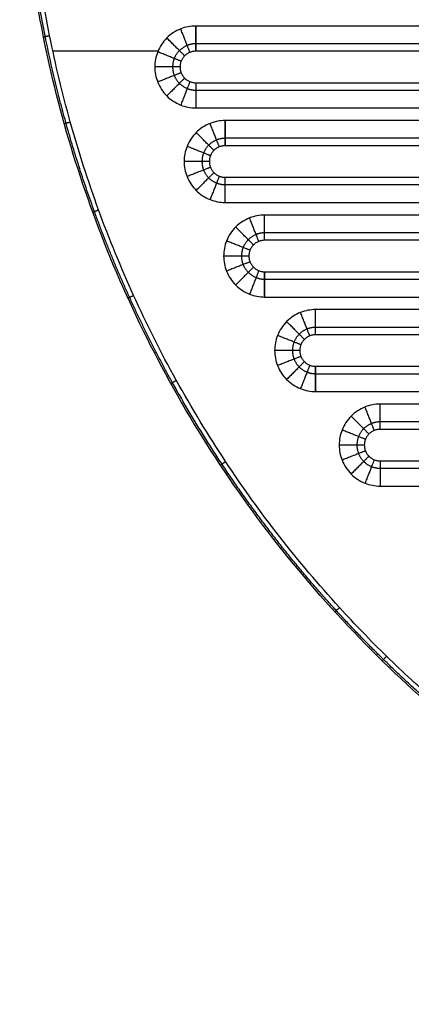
# Model space of a CAD drawing. Header units: millimetres. Extents: x 8795 to 9177, y -191 to 111.
# Tile 1 of 12: x 8795 to 8857, y -191 to -35. Entities that reach past the tile are written whole.
import ezdxf

# ---------------------------------------------------------------- set-up
doc = ezdxf.new("R2010")
doc.units = ezdxf.units.MM
doc.header["$MEASUREMENT"] = 0
doc.layers.add('CONTINUA', color=7, linetype='Continuous', true_color=0x000000)

msp = doc.modelspace()

# ---------------------------------------------------------------- linework, layer by layer
at = {"layer": 'CONTINUA'}
for p, q in [((9149.54, -36.02, -3990.88), (8822.92, -36.02, -3990.88)), ((9149.54, -36.02, -4005.88), (8822.92, -36.02, -4005.88)), ((8816.92, -40.01, -3990.88), (8800.23, -40.01, -3990.88)), ((8816.92, -40.01, -4005.88), (8800.23, -40.01, -4005.88)), ((8822.92, -49.02, -3990.88), (9149.54, -49.02, -3990.88)), ((8822.92, -49.02, -4005.88), (9149.54, -49.02, -4005.88)), ((9144.88, -51.02, -3990.88), (8827.58, -51.02, -3990.88)), ((9144.88, -51.02, -4005.88), (8827.58, -51.02, -4005.88)), ((8827.58, -64.02, -3990.88), (9144.88, -64.02, -3990.88)), ((8827.58, -64.02, -4005.88), (9144.88, -64.02, -4005.88)), ((9138.61, -66.02, -3990.88), (8833.85, -66.02, -3990.88)), ((9138.61, -66.02, -4005.88), (8833.85, -66.02, -4005.88)), ((8833.85, -79.02, -3990.88), (9138.61, -79.02, -3990.88)), ((8833.85, -79.02, -4005.88), (9138.61, -79.02, -4005.88)), ((9130.52, -81.02, -3990.88), (8841.94, -81.02, -3990.88)), ((9130.52, -81.02, -4005.88), (8841.94, -81.02, -4005.88)), ((8841.94, -94.02, -3990.88), (9130.52, -94.02, -3990.88)), ((8841.94, -94.02, -4005.88), (9130.52, -94.02, -4005.88)), ((9120.28, -96.02, -3990.88), (8852.18, -96.02, -3990.88)), ((9120.28, -96.02, -4005.88), (8852.18, -96.02, -4005.88)), ((8852.18, -109.02, -3990.88), (9120.28, -109.02, -3990.88)), ((8852.18, -109.02, -4005.88), (9120.28, -109.02, -4005.88))]:
    msp.add_line(p, q, dxfattribs=at)
for points, weights, degree, knots in [([(9142.12, 110.81, -3991.88), (9177.49, 61.05, -3991.88), (9177.49, 0, -3991.88), (9177.49, -191.26, -3991.88), (8986.23, -191.26, -3991.88), (8794.98, -191.26, -3991.88), (8794.98, 0, -3991.88), (8794.98, 61.05, -3991.88), (8830.35, 110.81, -3991.88)], [1.00022482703, 1.02775268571, 1.16364338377, 0.822820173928, 1.16364344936, 0.822820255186, 1.16364328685, 1.02775268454, 1.00022482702], 2, [0.488709, 0.488709, 0.488709, 119.201011, 119.201011, 416.939551, 416.939551, 714.678021, 714.678021, 833.390358, 833.390358, 833.390358]), ([(9142.12, 110.81, -4004.88), (9177.49, 61.05, -4004.88), (9177.49, 0, -4004.88), (9177.49, -191.26, -4004.88), (8986.23, -191.26, -4004.88), (8794.98, -191.26, -4004.88), (8794.98, 0, -4004.88), (8794.98, 61.05, -4004.88), (8830.35, 110.81, -4004.88)], [1.00022482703, 1.02775268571, 1.16364338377, 0.822820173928, 1.16364344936, 0.822820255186, 1.16364328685, 1.02775268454, 1.00022482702], 2, [0.488709, 0.488709, 0.488709, 119.201011, 119.201011, 416.939551, 416.939551, 714.678021, 714.678021, 833.390358, 833.390358, 833.390358]), ([(9142.12, 110.81, -3998.38), (9177.49, 61.05, -3998.38), (9177.49, 0, -3998.38), (9177.49, -191.26, -3998.38), (8986.23, -191.26, -3998.38), (8794.98, -191.26, -3998.38), (8794.98, 0, -3998.38), (8794.98, 61.05, -3998.38), (8830.35, 110.81, -3998.38)], [1.00022481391, 1.02775265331, 1.16364338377, 0.822820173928, 1.16364344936, 0.822820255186, 1.16364328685, 1.02775265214, 1.00022481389], 2, [-980.831169, -980.831169, -980.831169, -859.984706, -859.984706, -556.893618, -556.893618, -253.802602, -253.802602, -132.956103, -132.956103, -132.956103]), ([(9141.88, 110.64, -3991.17), (9151.12, 97.64, -3991.17), (9162.37, 76.68, -3991.17), (9171.84, 46.83, -3991.17), (9176.18, 23.89, -3991.17), (9177.7, 0.23, -3991.17), (9176.42, -20.49, -3991.17), (9173.61, -37.71, -3991.17), (9169.12, -56.44, -3991.17), (9162.39, -74.88, -3991.17), (9153.43, -92.68, -3991.17), (9145.63, -105.52, -3991.17), (9136.92, -117.62, -3991.17), (9125.91, -130.64, -3991.17), (9112.08, -144.16, -3991.17), (9092.71, -159.24, -3991.17), (9073.41, -170.42, -3991.17), (9055.05, -178.34, -3991.17), (9041.23, -183.06, -3991.17), (9027.28, -186.68, -3991.17), (9013.49, -189.18, -3991.17), (8999.78, -190.64, -3991.17), (8981.71, -191.28, -3991.17), (8963.42, -189.98, -3991.17), (8945.19, -186.68, -3991.17), (8931.23, -183.06, -3991.17), (8917.41, -178.34, -3991.17), (8899.06, -170.42, -3991.17), (8882.87, -161.05, -3991.17), (8868.91, -150.8, -3991.17), (8860.58, -143.94, -3991.17), (8852.65, -136.61, -3991.17), (8840.8, -124.35, -3991.17), (8829.39, -109.73, -3991.17), (8819.04, -92.68, -3991.17), (8812.28, -79.27, -3991.17), (8806.65, -65.5, -3991.17), (8802.2, -51.66, -3991.17), (8798.85, -37.71, -3991.17), (8796.04, -20.49, -3991.17), (8794.76, 0.23, -3991.17), (8796.28, 23.89, -3991.17), (8800.63, 46.83, -3991.17), (8810.09, 76.68, -3991.17), (8821.34, 97.64, -3991.17), (8830.59, 110.64, -3991.17)], [0.853553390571, 0.853553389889, 0.853553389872, 0.853553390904, 0.853553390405, 0.853553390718, 0.853553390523, 0.853553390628, 0.853553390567, 0.853553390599, 0.853553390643, 0.853553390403, 0.853553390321, 0.853553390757, 0.853553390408, 0.853553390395, 0.85355339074, 0.853553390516, 0.85355339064, 0.853553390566, 0.853553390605, 0.853553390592, 0.853553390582, 0.8535533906, 0.85355339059, 0.853553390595, 0.853553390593, 0.853553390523, 0.853553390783, 0.853553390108, 0.853553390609, 0.853553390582, 0.85355339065, 0.853553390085, 0.853553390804, 0.853553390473, 0.853553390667, 0.853553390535, 0.853553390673, 0.853553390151, 0.85355339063, 0.853553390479, 0.853553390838, 0.853553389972, 0.853553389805, 0.853553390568], 3, [0.513881, 0.513881, 0.513881, 0.513881, 48.190147, 71.062629, 93.935112, 117.855406, 141.7757, 155.871978, 169.968256, 199.297847, 214.383214, 229.468582, 244.181882, 258.895183, 280.396141, 301.897099, 332.145904, 346.869636, 361.593369, 375.764529, 389.93569, 403.437615, 416.939541, 443.943385, 458.114543, 472.2857, 487.00943, 501.733159, 531.98196, 542.732438, 553.482916, 564.233394, 574.983872, 604.410472, 619.495841, 634.581209, 649.246006, 663.910804, 678.007083, 692.103363, 716.02366, 739.943957, 762.816439, 785.688921, 833.365184, 833.365184, 833.365184, 833.365184]), ([(9141.88, 110.64, -4005.59), (9151.12, 97.64, -4005.59), (9162.37, 76.68, -4005.59), (9171.84, 46.83, -4005.59), (9176.18, 23.89, -4005.59), (9177.7, 0.23, -4005.59), (9176.42, -20.49, -4005.59), (9173.61, -37.71, -4005.59), (9169.12, -56.44, -4005.59), (9162.39, -74.88, -4005.59), (9153.43, -92.68, -4005.59), (9145.63, -105.52, -4005.59), (9136.92, -117.62, -4005.59), (9125.91, -130.64, -4005.59), (9112.08, -144.16, -4005.59), (9092.71, -159.24, -4005.59), (9073.41, -170.42, -4005.59), (9055.05, -178.34, -4005.59), (9041.23, -183.06, -4005.59), (9027.28, -186.68, -4005.59), (9013.49, -189.18, -4005.59), (8999.78, -190.64, -4005.59), (8981.71, -191.28, -4005.59), (8963.42, -189.98, -4005.59), (8945.19, -186.68, -4005.59), (8931.23, -183.06, -4005.59), (8917.41, -178.34, -4005.59), (8899.06, -170.42, -4005.59), (8882.87, -161.05, -4005.59), (8868.91, -150.8, -4005.59), (8860.58, -143.94, -4005.59), (8852.65, -136.61, -4005.59), (8840.8, -124.35, -4005.59), (8829.39, -109.73, -4005.59), (8819.04, -92.68, -4005.59), (8812.28, -79.27, -4005.59), (8806.65, -65.5, -4005.59), (8802.2, -51.66, -4005.59), (8798.85, -37.71, -4005.59), (8796.04, -20.49, -4005.59), (8794.76, 0.23, -4005.59), (8796.28, 23.89, -4005.59), (8800.63, 46.83, -4005.59), (8810.09, 76.68, -4005.59), (8821.34, 97.64, -4005.59), (8830.59, 110.64, -4005.59)], [0.853553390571, 0.853553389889, 0.853553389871, 0.853553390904, 0.853553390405, 0.853553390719, 0.853553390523, 0.853553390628, 0.853553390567, 0.853553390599, 0.853553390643, 0.853553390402, 0.853553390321, 0.853553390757, 0.853553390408, 0.853553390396, 0.85355339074, 0.853553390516, 0.85355339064, 0.853553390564, 0.853553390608, 0.853553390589, 0.853553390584, 0.853553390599, 0.85355339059, 0.853553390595, 0.853553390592, 0.853553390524, 0.853553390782, 0.853553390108, 0.853553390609, 0.853553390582, 0.853553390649, 0.853553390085, 0.853553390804, 0.853553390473, 0.853553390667, 0.853553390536, 0.853553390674, 0.853553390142, 0.85355339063, 0.853553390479, 0.853553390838, 0.853553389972, 0.853553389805, 0.853553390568], 3, [0.513881, 0.513881, 0.513881, 0.513881, 48.190147, 71.062629, 93.935112, 117.855406, 141.7757, 155.871978, 169.968256, 199.297847, 214.383214, 229.468582, 244.181882, 258.895183, 280.396141, 301.897099, 332.145904, 346.869636, 361.593369, 375.764529, 389.93569, 403.437615, 416.939541, 443.943385, 458.114543, 472.2857, 487.00943, 501.733159, 531.98196, 542.732438, 553.482916, 564.233394, 574.983872, 604.410472, 619.495841, 634.581209, 649.246006, 663.910804, 678.007083, 692.103363, 716.02366, 739.943957, 762.816439, 785.688921, 833.365184, 833.365184, 833.365184, 833.365184]), ([(8822.92, -38.84, -3992.05), (8822.46, -38.84, -3992.05), (8821.5, -39.03, -3992.05), (8820.25, -39.85, -3992.05), (8819.43, -41.09, -3992.05), (8819.16, -42.52, -3992.05), (8819.43, -43.94, -3992.05), (8820.25, -45.19, -3992.05), (8821.5, -46, -3992.05), (8822.46, -46.19, -3992.05), (8822.92, -46.19, -3992.05)], [0.853553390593, 0.853553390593, 0.853553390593, 0.853553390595, 0.853553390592, 0.853553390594, 0.853553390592, 0.853553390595, 0.853553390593, 0.853553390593, 0.853553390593], 3, [0, 0, 0, 0, 2.450177, 5.104959, 7.759741, 10.209918, 12.660095, 15.314877, 17.96966, 20.419836, 20.419836, 20.419836, 20.419836]), ([(8822.92, -38.84, -4004.71), (8822.46, -38.84, -4004.71), (8821.5, -39.03, -4004.71), (8820.25, -39.85, -4004.71), (8819.43, -41.09, -4004.71), (8819.16, -42.52, -4004.71), (8819.43, -43.94, -4004.71), (8820.25, -45.19, -4004.71), (8821.5, -46, -4004.71), (8822.46, -46.19, -4004.71), (8822.92, -46.19, -4004.71)], [0.853553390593, 0.853553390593, 0.853553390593, 0.853553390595, 0.853553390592, 0.853553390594, 0.853553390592, 0.853553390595, 0.853553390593, 0.853553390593, 0.853553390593], 3, [0, 0, 0, 0, 2.450177, 5.104959, 7.759741, 10.209918, 12.660095, 15.314877, 17.96966, 20.419836, 20.419836, 20.419836, 20.419836]), ([(8822.92, -40.02, -4001.88), (8820.42, -40.02, -4001.88), (8820.42, -42.52, -4001.88), (8820.42, -45.02, -4001.88), (8822.92, -45.02, -4001.88)], [1, 0.707106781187, 1, 0.707106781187, 1], 2, [0.000002, 0.000002, 0.000002, 10.209919, 10.209919, 20.419836, 20.419836, 20.419836]), ([(8822.92, -40.02, -3994.88), (8820.42, -40.02, -3994.88), (8820.42, -42.52, -3994.88), (8820.42, -45.02, -3994.88), (8822.92, -45.02, -3994.88)], [1, 0.707106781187, 1, 0.707106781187, 1], 2, [0.000005, 0.000005, 0.000005, 10.209921, 10.209921, 20.419836, 20.419836, 20.419836]), ([(8822.92, -40.02, -3998.38), (8820.42, -40.02, -3998.38), (8820.42, -42.52, -3998.38), (8820.42, -45.02, -3998.38), (8822.92, -45.02, -3998.38)], [1, 0.707106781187, 1, 0.707106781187, 1], 2, [7099.609803, 7099.609803, 7099.609803, 7103.536794, 7103.536794, 7107.463785, 7107.463785, 7107.463785]), ([(8827.58, -53.84, -3992.05), (8827.12, -53.84, -3992.05), (8826.16, -54.03, -3992.05), (8824.91, -54.85, -3992.05), (8824.09, -56.09, -3992.05), (8823.82, -57.52, -3992.05), (8824.09, -58.94, -3992.05), (8824.91, -60.19, -3992.05), (8826.16, -61, -3992.05), (8827.12, -61.19, -3992.05), (8827.58, -61.19, -3992.05)], [0.853553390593, 0.853553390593, 0.853553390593, 0.853553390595, 0.853553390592, 0.853553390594, 0.853553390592, 0.853553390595, 0.853553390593, 0.853553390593, 0.853553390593], 3, [0, 0, 0, 0, 2.450177, 5.104959, 7.759741, 10.209918, 12.660095, 15.314877, 17.96966, 20.419836, 20.419836, 20.419836, 20.419836]), ([(8827.58, -53.84, -4004.71), (8827.12, -53.84, -4004.71), (8826.16, -54.03, -4004.71), (8824.91, -54.85, -4004.71), (8824.09, -56.09, -4004.71), (8823.82, -57.52, -4004.71), (8824.09, -58.94, -4004.71), (8824.91, -60.19, -4004.71), (8826.16, -61, -4004.71), (8827.12, -61.19, -4004.71), (8827.58, -61.19, -4004.71)], [0.853553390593, 0.853553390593, 0.853553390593, 0.853553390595, 0.853553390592, 0.853553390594, 0.853553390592, 0.853553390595, 0.853553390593, 0.853553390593, 0.853553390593], 3, [0, 0, 0, 0, 2.450177, 5.104959, 7.759741, 10.209918, 12.660095, 15.314877, 17.96966, 20.419836, 20.419836, 20.419836, 20.419836]), ([(8827.58, -55.02, -4001.88), (8825.08, -55.02, -4001.88), (8825.08, -57.52, -4001.88), (8825.08, -60.02, -4001.88), (8827.58, -60.02, -4001.88)], [1, 0.707106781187, 1, 0.707106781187, 1], 2, [0, 0, 0, 10.209918, 10.209918, 20.419836, 20.419836, 20.419836]), ([(8827.58, -55.02, -3994.88), (8825.08, -55.02, -3994.88), (8825.08, -57.52, -3994.88), (8825.08, -60.02, -3994.88), (8827.58, -60.02, -3994.88)], [1, 0.707106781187, 1, 0.707106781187, 1], 2, [0.000005, 0.000005, 0.000005, 10.209921, 10.209921, 20.419836, 20.419836, 20.419836]), ([(8827.58, -55.02, -3998.38), (8825.08, -55.02, -3998.38), (8825.08, -57.52, -3998.38), (8825.08, -60.02, -3998.38), (8827.58, -60.02, -3998.38)], [1, 0.707106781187, 1, 0.707106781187, 1], 2, [1753.000603, 1753.000603, 1753.000603, 1756.927594, 1756.927594, 1760.854585, 1760.854585, 1760.854585]), ([(8833.85, -68.84, -3992.05), (8833.39, -68.84, -3992.05), (8832.43, -69.03, -3992.05), (8831.18, -69.85, -3992.05), (8830.36, -71.09, -3992.05), (8830.09, -72.52, -3992.05), (8830.36, -73.94, -3992.05), (8831.18, -75.19, -3992.05), (8832.43, -76, -3992.05), (8833.39, -76.19, -3992.05), (8833.85, -76.19, -3992.05)], [0.853553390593, 0.853553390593, 0.853553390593, 0.853553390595, 0.853553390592, 0.853553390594, 0.853553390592, 0.853553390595, 0.853553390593, 0.853553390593, 0.853553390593], 3, [0, 0, 0, 0, 2.450177, 5.104959, 7.759741, 10.209918, 12.660095, 15.314877, 17.96966, 20.419836, 20.419836, 20.419836, 20.419836]), ([(8833.85, -68.84, -4004.71), (8833.39, -68.84, -4004.71), (8832.43, -69.03, -4004.71), (8831.18, -69.85, -4004.71), (8830.36, -71.09, -4004.71), (8830.09, -72.52, -4004.71), (8830.36, -73.94, -4004.71), (8831.18, -75.19, -4004.71), (8832.43, -76, -4004.71), (8833.39, -76.19, -4004.71), (8833.85, -76.19, -4004.71)], [0.853553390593, 0.853553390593, 0.853553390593, 0.853553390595, 0.853553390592, 0.853553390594, 0.853553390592, 0.853553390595, 0.853553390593, 0.853553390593, 0.853553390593], 3, [0, 0, 0, 0, 2.450177, 5.104959, 7.759741, 10.209918, 12.660095, 15.314877, 17.96966, 20.419836, 20.419836, 20.419836, 20.419836]), ([(8833.85, -70.02, -4001.88), (8831.35, -70.02, -4001.88), (8831.35, -72.52, -4001.88), (8831.35, -75.02, -4001.88), (8833.85, -75.02, -4001.88)], [1, 0.707106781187, 1, 0.707106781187, 1], 2, [0, 0, 0, 10.209916, 10.209916, 20.419831, 20.419831, 20.419831]), ([(8833.85, -70.02, -3994.88), (8831.35, -70.02, -3994.88), (8831.35, -72.52, -3994.88), (8831.35, -75.02, -3994.88), (8833.85, -75.02, -3994.88)], [1, 0.707106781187, 1, 0.707106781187, 1], 2, [0, 0, 0, 10.20992, 10.20992, 20.41984, 20.41984, 20.41984]), ([(8833.85, -70.02, -3998.38), (8831.35, -70.02, -3998.38), (8831.35, -72.52, -3998.38), (8831.35, -75.02, -3998.38), (8833.85, -75.02, -3998.38)], [1, 0.707106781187, 1, 0.707106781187, 1], 2, [5801.422659, 5801.422659, 5801.422659, 5805.349649, 5805.349649, 5809.27664, 5809.27664, 5809.27664]), ([(8841.94, -83.84, -3992.05), (8841.48, -83.84, -3992.05), (8840.52, -84.03, -3992.05), (8839.27, -84.85, -3992.05), (8838.45, -86.09, -3992.05), (8838.18, -87.52, -3992.05), (8838.45, -88.94, -3992.05), (8839.27, -90.19, -3992.05), (8840.52, -91, -3992.05), (8841.48, -91.19, -3992.05), (8841.94, -91.19, -3992.05)], [0.853553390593, 0.853553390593, 0.853553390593, 0.853553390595, 0.853553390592, 0.853553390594, 0.853553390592, 0.853553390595, 0.853553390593, 0.853553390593, 0.853553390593], 3, [0, 0, 0, 0, 2.450177, 5.104959, 7.759741, 10.209918, 12.660095, 15.314877, 17.96966, 20.419837, 20.419837, 20.419837, 20.419837]), ([(8841.94, -83.84, -4004.71), (8841.48, -83.84, -4004.71), (8840.52, -84.03, -4004.71), (8839.27, -84.85, -4004.71), (8838.45, -86.09, -4004.71), (8838.18, -87.52, -4004.71), (8838.45, -88.94, -4004.71), (8839.27, -90.19, -4004.71), (8840.52, -91, -4004.71), (8841.48, -91.19, -4004.71), (8841.94, -91.19, -4004.71)], [0.853553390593, 0.853553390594, 0.853553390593, 0.853553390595, 0.853553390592, 0.853553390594, 0.853553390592, 0.853553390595, 0.853553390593, 0.853553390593, 0.853553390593], 3, [0, 0, 0, 0, 2.450177, 5.104959, 7.759741, 10.209918, 12.660095, 15.314877, 17.96966, 20.419836, 20.419836, 20.419836, 20.419836]), ([(8841.94, -85.02, -3994.88), (8839.44, -85.02, -3994.88), (8839.44, -87.52, -3994.88), (8839.44, -90.02, -3994.88), (8841.94, -90.02, -3994.88)], [1, 0.707106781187, 1, 0.707106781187, 1], 2, [0, 0, 0, 10.209917, 10.209917, 20.419834, 20.419834, 20.419834]), ([(8841.94, -85.02, -4001.88), (8839.44, -85.02, -4001.88), (8839.44, -87.52, -4001.88), (8839.44, -90.02, -4001.88), (8841.94, -90.02, -4001.88)], [1, 0.707106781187, 1, 0.707106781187, 1], 2, [0.000005, 0.000005, 0.000005, 10.209921, 10.209921, 20.419836, 20.419836, 20.419836]), ([(8841.94, -85.02, -3998.38), (8839.44, -85.02, -3998.38), (8839.44, -87.52, -3998.38), (8839.44, -90.02, -3998.38), (8841.94, -90.02, -3998.38)], [1, 0.707106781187, 1, 0.707106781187, 1], 2, [1131.408681, 1131.408681, 1131.408681, 1135.335671, 1135.335671, 1139.262662, 1139.262662, 1139.262662]), ([(8852.18, -98.84, -3992.05), (8851.72, -98.84, -3992.05), (8850.76, -99.03, -3992.05), (8849.51, -99.85, -3992.05), (8848.69, -101.09, -3992.05), (8848.42, -102.52, -3992.05), (8848.69, -103.94, -3992.05), (8849.51, -105.19, -3992.05), (8850.76, -106, -3992.05), (8851.72, -106.19, -3992.05), (8852.18, -106.19, -3992.05)], [0.853553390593, 0.853553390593, 0.853553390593, 0.853553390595, 0.853553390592, 0.853553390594, 0.853553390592, 0.853553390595, 0.853553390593, 0.853553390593, 0.853553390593], 3, [0, 0, 0, 0, 2.450177, 5.104959, 7.759741, 10.209918, 12.660095, 15.314877, 17.96966, 20.419836, 20.419836, 20.419836, 20.419836]), ([(8852.18, -98.84, -4004.71), (8851.72, -98.84, -4004.71), (8850.76, -99.03, -4004.71), (8849.51, -99.85, -4004.71), (8848.69, -101.09, -4004.71), (8848.42, -102.52, -4004.71), (8848.69, -103.94, -4004.71), (8849.51, -105.19, -4004.71), (8850.76, -106, -4004.71), (8851.72, -106.19, -4004.71), (8852.18, -106.19, -4004.71)], [0.853553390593, 0.853553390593, 0.853553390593, 0.853553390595, 0.853553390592, 0.853553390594, 0.853553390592, 0.853553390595, 0.853553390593, 0.853553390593, 0.853553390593], 3, [0, 0, 0, 0, 2.450177, 5.104959, 7.759741, 10.209918, 12.660095, 15.314877, 17.96966, 20.419836, 20.419836, 20.419836, 20.419836]), ([(8852.18, -100.02, -4001.88), (8849.68, -100.02, -4001.88), (8849.68, -102.52, -4001.88), (8849.68, -105.02, -4001.88), (8852.18, -105.02, -4001.88)], [1, 0.707106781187, 1, 0.707106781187, 1], 2, [0, 0, 0, 10.209918, 10.209918, 20.419836, 20.419836, 20.419836]), ([(8852.18, -100.02, -3994.88), (8849.68, -100.02, -3994.88), (8849.68, -102.52, -3994.88), (8849.68, -105.02, -3994.88), (8852.18, -105.02, -3994.88)], [1, 0.707106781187, 1, 0.707106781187, 1], 2, [0, 0, 0, 10.209918, 10.209918, 20.419836, 20.419836, 20.419836]), ([(8852.18, -100.02, -3998.38), (8849.68, -100.02, -3998.38), (8849.68, -102.52, -3998.38), (8849.68, -105.02, -3998.38), (8852.18, -105.02, -3998.38)], [1, 0.707106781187, 1, 0.707106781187, 1], 2, [7091.755821, 7091.755821, 7091.755821, 7095.682812, 7095.682812, 7099.609803, 7099.609803, 7099.609803])]:
    msp.add_rational_spline(points, weights, degree=degree, knots=knots, dxfattribs=at)
for points, knots in [([(9141.3, 110.23, -3990.88), (9150.51, 97.28, -3990.88), (9161.72, 76.4, -3990.88), (9171.15, 46.66, -3990.88), (9175.48, 23.8, -3990.88), (9176.99, 0.23, -3990.88), (9175.71, -20.42, -3990.88), (9172.92, -37.57, -3990.88), (9168.44, -56.23, -3990.88), (9161.74, -74.61, -3990.88), (9152.81, -92.33, -3990.88), (9145.04, -105.13, -3990.88), (9136.36, -117.18, -3990.88), (9125.4, -130.16, -3990.88), (9111.62, -143.63, -3990.88), (9092.32, -158.65, -3990.88), (9073.08, -169.79, -3990.88), (9054.8, -177.67, -3990.88), (9041.03, -182.38, -3990.88), (9027.12, -185.99, -3990.88), (9013.39, -188.48, -3990.88), (8999.73, -189.94, -3990.88), (8981.73, -190.58, -3990.88), (8963.51, -189.28, -3990.88), (8945.34, -185.99, -3990.88), (8931.43, -182.38, -3990.88), (8917.67, -177.68, -3990.88), (8899.38, -169.79, -3990.88), (8883.26, -160.45, -3990.88), (8869.34, -150.24, -3990.88), (8861.04, -143.4, -3990.88), (8853.15, -136.1, -3990.88), (8844.75, -127.42, -3990.88), (8836.1, -117.18, -3990.88), (8824.49, -101.05, -3990.88), (8814.83, -83.63, -3990.88), (8807.32, -65.26, -3990.88), (8803.6, -53.71, -3990.88), (8801.19, -44.43, -3990.88), (8799.17, -35.25, -3990.88), (8797.39, -24.35, -3990.88), (8796.21, -11.73, -3990.88), (8795.85, 0.23, -3990.88), (8796.24, 12.19, -3990.88), (8797.73, 27.73, -3990.88), (8800.6, 42.91, -3990.88), (8804.78, 57.58, -3990.88), (8809.96, 72.36, -3990.88), (8818.2, 90.3, -3990.88), (8826.61, 103.82, -3990.88), (8831.16, 110.23, -3990.88)], [0.513922, 0.513922, 0.513922, 0.513922, 48.190147, 71.062629, 93.935112, 117.855406, 141.7757, 155.871978, 169.968256, 199.297847, 214.383214, 229.468582, 244.181882, 258.895183, 280.396141, 301.897099, 332.145904, 346.869636, 361.593369, 375.764529, 389.93569, 403.437615, 416.939541, 443.943385, 458.114543, 472.2857, 487.00943, 501.733159, 531.98196, 542.732438, 553.482916, 564.233394, 574.983872, 589.697172, 604.410472, 634.581209, 649.246006, 663.910804, 670.958943, 678.007083, 692.103363, 704.063512, 716.02366, 727.983808, 739.943957, 762.816439, 774.25268, 785.688921, 809.783994, 833.365207, 833.365207, 833.365207, 833.365207]), ([(9141.3, 110.23, -4005.88), (9150.51, 97.28, -4005.88), (9161.72, 76.4, -4005.88), (9171.15, 46.66, -4005.88), (9175.48, 23.8, -4005.88), (9176.99, 0.23, -4005.88), (9175.71, -20.42, -4005.88), (9172.92, -37.57, -4005.88), (9168.44, -56.23, -4005.88), (9161.74, -74.61, -4005.88), (9152.81, -92.33, -4005.88), (9145.04, -105.13, -4005.88), (9136.36, -117.18, -4005.88), (9125.4, -130.16, -4005.88), (9111.62, -143.63, -4005.88), (9092.32, -158.65, -4005.88), (9073.08, -169.79, -4005.88), (9054.8, -177.67, -4005.88), (9041.03, -182.38, -4005.88), (9027.12, -185.99, -4005.88), (9013.39, -188.48, -4005.88), (8999.73, -189.94, -4005.88), (8981.73, -190.58, -4005.88), (8963.51, -189.28, -4005.88), (8945.34, -185.99, -4005.88), (8931.43, -182.38, -4005.88), (8917.67, -177.68, -4005.88), (8899.38, -169.79, -4005.88), (8883.26, -160.45, -4005.88), (8869.34, -150.24, -4005.88), (8861.04, -143.4, -4005.88), (8853.15, -136.1, -4005.88), (8844.75, -127.42, -4005.88), (8836.1, -117.18, -4005.88), (8824.49, -101.05, -4005.88), (8814.83, -83.63, -4005.88), (8807.32, -65.26, -4005.88), (8803.6, -53.71, -4005.88), (8801.19, -44.43, -4005.88), (8799.17, -35.25, -4005.88), (8797.39, -24.35, -4005.88), (8796.21, -11.73, -4005.88), (8795.85, 0.23, -4005.88), (8796.24, 12.19, -4005.88), (8797.73, 27.73, -4005.88), (8800.6, 42.91, -4005.88), (8804.78, 57.58, -4005.88), (8809.96, 72.36, -4005.88), (8818.2, 90.3, -4005.88), (8826.61, 103.82, -4005.88), (8831.16, 110.23, -4005.88)], [0.513922, 0.513922, 0.513922, 0.513922, 48.190147, 71.062629, 93.935112, 117.855406, 141.7757, 155.871978, 169.968256, 199.297847, 214.383214, 229.468582, 244.181882, 258.895183, 280.396141, 301.897099, 332.145904, 346.869636, 361.593369, 375.764529, 389.93569, 403.437615, 416.939541, 443.943385, 458.114543, 472.2857, 487.00943, 501.733159, 531.98196, 542.732438, 553.482916, 564.233394, 574.983872, 589.697172, 604.410472, 634.581209, 649.246006, 663.910804, 670.958943, 678.007083, 692.103363, 704.063512, 716.02366, 727.983808, 739.943957, 762.816439, 774.25268, 785.688921, 809.783994, 833.365207, 833.365207, 833.365207, 833.365207]), ([(8822.92, -36.02, -3990.88), (8822.1, -36.02, -3990.88), (8820.4, -36.34, -3990.88), (8818.19, -37.79, -3990.88), (8816.74, -40, -3990.88), (8816.26, -42.52, -3990.88), (8816.74, -45.03, -3990.88), (8818.19, -47.24, -3990.88), (8820.4, -48.69, -3990.88), (8822.1, -49.02, -3990.88), (8822.92, -49.02, -3990.88)], [0, 0, 0, 0, 2.450177, 5.104959, 7.759741, 10.209918, 12.660095, 15.314877, 17.96966, 20.419836, 20.419836, 20.419836, 20.419836]), ([(8822.92, -36.02, -4005.88), (8822.1, -36.02, -4005.88), (8820.4, -36.34, -4005.88), (8818.19, -37.79, -4005.88), (8816.74, -40, -4005.88), (8816.26, -42.52, -4005.88), (8816.74, -45.03, -4005.88), (8818.19, -47.24, -4005.88), (8820.4, -48.69, -4005.88), (8822.1, -49.02, -4005.88), (8822.92, -49.02, -4005.88)], [0, 0, 0, 0, 2.450177, 5.104959, 7.759741, 10.209918, 12.660095, 15.314877, 17.96966, 20.419836, 20.419836, 20.419836, 20.419836]), ([(8827.58, -51.02, -3990.88), (8826.76, -51.02, -3990.88), (8825.06, -51.34, -3990.88), (8822.85, -52.79, -3990.88), (8821.4, -55, -3990.88), (8820.92, -57.52, -3990.88), (8821.4, -60.03, -3990.88), (8822.85, -62.24, -3990.88), (8825.06, -63.69, -3990.88), (8826.76, -64.02, -3990.88), (8827.58, -64.02, -3990.88)], [0, 0, 0, 0, 2.450177, 5.104959, 7.759741, 10.209918, 12.660095, 15.314877, 17.96966, 20.419836, 20.419836, 20.419836, 20.419836]), ([(8827.58, -51.02, -4005.88), (8826.76, -51.02, -4005.88), (8825.06, -51.34, -4005.88), (8822.85, -52.79, -4005.88), (8821.4, -55, -4005.88), (8820.92, -57.52, -4005.88), (8821.4, -60.03, -4005.88), (8822.85, -62.24, -4005.88), (8825.06, -63.69, -4005.88), (8826.76, -64.02, -4005.88), (8827.58, -64.02, -4005.88)], [0, 0, 0, 0, 2.450177, 5.104959, 7.759741, 10.209918, 12.660095, 15.314877, 17.96966, 20.419836, 20.419836, 20.419836, 20.419836]), ([(8833.85, -66.02, -3990.88), (8833.03, -66.02, -3990.88), (8831.33, -66.34, -3990.88), (8829.12, -67.79, -3990.88), (8827.67, -70, -3990.88), (8827.19, -72.52, -3990.88), (8827.67, -75.03, -3990.88), (8829.12, -77.24, -3990.88), (8831.33, -78.69, -3990.88), (8833.03, -79.02, -3990.88), (8833.85, -79.02, -3990.88)], [0, 0, 0, 0, 2.450177, 5.104959, 7.759741, 10.209918, 12.660095, 15.314877, 17.96966, 20.419836, 20.419836, 20.419836, 20.419836]), ([(8833.85, -66.02, -4005.88), (8833.03, -66.02, -4005.88), (8831.33, -66.34, -4005.88), (8829.12, -67.79, -4005.88), (8827.67, -70, -4005.88), (8827.19, -72.52, -4005.88), (8827.67, -75.03, -4005.88), (8829.12, -77.24, -4005.88), (8831.33, -78.69, -4005.88), (8833.03, -79.02, -4005.88), (8833.85, -79.02, -4005.88)], [0, 0, 0, 0, 2.450177, 5.104959, 7.759741, 10.209918, 12.660095, 15.314877, 17.96966, 20.419836, 20.419836, 20.419836, 20.419836]), ([(8841.94, -81.02, -3990.88), (8841.13, -81.02, -3990.88), (8839.42, -81.34, -3990.88), (8837.22, -82.79, -3990.88), (8835.77, -85, -3990.88), (8835.29, -87.52, -3990.88), (8835.77, -90.03, -3990.88), (8837.22, -92.24, -3990.88), (8839.42, -93.69, -3990.88), (8841.13, -94.02, -3990.88), (8841.94, -94.02, -3990.88)], [0, 0, 0, 0, 2.450177, 5.104959, 7.759741, 10.209918, 12.660095, 15.314877, 17.96966, 20.419837, 20.419837, 20.419837, 20.419837]), ([(8841.94, -81.02, -4005.88), (8841.13, -81.02, -4005.88), (8839.42, -81.34, -4005.88), (8837.22, -82.79, -4005.88), (8835.77, -85, -4005.88), (8835.29, -87.52, -4005.88), (8835.77, -90.03, -4005.88), (8837.22, -92.24, -4005.88), (8839.42, -93.69, -4005.88), (8841.13, -94.02, -4005.88), (8841.94, -94.02, -4005.88)], [0, 0, 0, 0, 2.450177, 5.104959, 7.759741, 10.209918, 12.660095, 15.314877, 17.96966, 20.419836, 20.419836, 20.419836, 20.419836]), ([(8852.18, -96.02, -3990.88), (8851.37, -96.02, -3990.88), (8849.66, -96.34, -3990.88), (8847.46, -97.79, -3990.88), (8846.01, -100, -3990.88), (8845.53, -102.52, -3990.88), (8846.01, -105.03, -3990.88), (8847.46, -107.24, -3990.88), (8849.66, -108.69, -3990.88), (8851.37, -109.02, -3990.88), (8852.18, -109.02, -3990.88)], [0, 0, 0, 0, 2.450177, 5.104959, 7.759741, 10.209918, 12.660095, 15.314877, 17.96966, 20.419836, 20.419836, 20.419836, 20.419836]), ([(8852.18, -96.02, -4005.88), (8851.37, -96.02, -4005.88), (8849.66, -96.34, -4005.88), (8847.46, -97.79, -4005.88), (8846.01, -100, -4005.88), (8845.53, -102.52, -4005.88), (8846.01, -105.03, -4005.88), (8847.46, -107.24, -4005.88), (8849.66, -108.69, -4005.88), (8851.37, -109.02, -4005.88), (8852.18, -109.02, -4005.88)], [0, 0, 0, 0, 2.450177, 5.104959, 7.759741, 10.209918, 12.660095, 15.314877, 17.96966, 20.419836, 20.419836, 20.419836, 20.419836])]:
    msp.add_open_spline(points, degree=3, knots=knots, dxfattribs=at)
for points, weights in [([(8822, -40.19, -3994.88), (8822, -40.19, -3990.88), (8820.53, -36.47, -3990.88)], [1, 0.707106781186, 1]), ([(8822, -40.19, -4001.88), (8822, -40.19, -4005.88), (8820.53, -36.47, -4005.88)], [1, 0.707106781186, 1]), ([(8822.92, -36.02, -3990.88), (8822.92, -40.02, -3990.88), (8822.92, -40.02, -3994.88)], [1, 0.707106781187, 1]), ([(8822.92, -40.02, -4001.88), (8822.92, -40.02, -4005.88), (8822.92, -36.02, -4005.88)], [1, 0.707106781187, 1]), ([(8798.74, -37.73, -3991.88), (8798.74, -37.73, -3990.88), (8799.72, -37.54, -3990.88)], [1, 0.70710678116, 1]), ([(8798.74, -37.73, -4004.88), (8798.74, -37.73, -4005.88), (8799.72, -37.54, -4005.88)], [1, 0.707106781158, 1]), ([(8821.15, -40.75, -3994.88), (8821.15, -40.75, -3990.88), (8818.32, -37.92, -3990.88)], [1, 0.707106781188, 1]), ([(8821.15, -40.75, -4001.88), (8821.15, -40.75, -4005.88), (8818.32, -37.92, -4005.88)], [1, 0.707106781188, 1]), ([(8820.59, -41.6, -3994.88), (8820.59, -41.6, -3990.88), (8816.88, -40.12, -3990.88)], [1, 0.707106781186, 1]), ([(8820.59, -41.6, -4001.88), (8820.59, -41.6, -4005.88), (8816.88, -40.12, -4005.88)], [1, 0.707106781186, 1]), ([(8820.42, -42.52, -3994.88), (8820.42, -42.52, -3990.88), (8816.42, -42.52, -3990.88)], [1, 0.707106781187, 1]), ([(8820.42, -42.52, -4001.88), (8820.42, -42.52, -4005.88), (8816.42, -42.52, -4005.88)], [1, 0.707106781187, 1]), ([(8820.59, -43.44, -3994.88), (8820.59, -43.44, -3990.88), (8816.88, -44.91, -3990.88)], [1, 0.707106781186, 1]), ([(8820.59, -43.44, -4001.88), (8820.59, -43.44, -4005.88), (8816.88, -44.91, -4005.88)], [1, 0.707106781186, 1]), ([(8821.15, -44.28, -3994.88), (8821.15, -44.28, -3990.88), (8818.32, -47.11, -3990.88)], [1, 0.707106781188, 1]), ([(8821.15, -44.28, -4001.88), (8821.15, -44.28, -4005.88), (8818.32, -47.11, -4005.88)], [1, 0.707106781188, 1]), ([(8822, -44.84, -3994.88), (8822, -44.84, -3990.88), (8820.53, -48.56, -3990.88)], [1, 0.707106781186, 1]), ([(8822, -44.84, -4001.88), (8822, -44.84, -4005.88), (8820.53, -48.56, -4005.88)], [1, 0.707106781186, 1]), ([(8822.92, -45.02, -3994.88), (8822.92, -45.02, -3990.88), (8822.92, -49.02, -3990.88)], [1, 0.707106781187, 1]), ([(8822.92, -45.02, -4001.88), (8822.92, -45.02, -4005.88), (8822.92, -49.02, -4005.88)], [1, 0.707106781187, 1]), ([(8802.04, -51.51, -3991.88), (8802.04, -51.51, -3990.88), (8803.01, -51.24, -3990.88)], [1, 0.707106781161, 1]), ([(8802.04, -51.51, -4004.88), (8802.04, -51.51, -4005.88), (8803.01, -51.24, -4005.88)], [1, 0.707106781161, 1]), ([(8826.66, -55.19, -3994.88), (8826.66, -55.19, -3990.88), (8825.19, -51.47, -3990.88)], [1, 0.707106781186, 1]), ([(8826.66, -55.19, -4001.88), (8826.66, -55.19, -4005.88), (8825.19, -51.47, -4005.88)], [1, 0.707106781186, 1]), ([(8827.58, -55.02, -4001.88), (8827.58, -55.02, -4005.88), (8827.58, -51.02, -4005.88)], [1, 0.707106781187, 1]), ([(8827.58, -51.02, -3990.88), (8827.58, -55.02, -3990.88), (8827.58, -55.02, -3994.88)], [1, 0.707106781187, 1]), ([(8825.81, -55.75, -3994.88), (8825.81, -55.75, -3990.88), (8822.98, -52.92, -3990.88)], [1, 0.707106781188, 1]), ([(8825.81, -55.75, -4001.88), (8825.81, -55.75, -4005.88), (8822.98, -52.92, -4005.88)], [1, 0.707106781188, 1]), ([(8825.25, -56.6, -3994.88), (8825.25, -56.6, -3990.88), (8821.54, -55.12, -3990.88)], [1, 0.707106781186, 1]), ([(8825.25, -56.6, -4001.88), (8825.25, -56.6, -4005.88), (8821.54, -55.12, -4005.88)], [1, 0.707106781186, 1]), ([(8825.08, -57.52, -3994.88), (8825.08, -57.52, -3990.88), (8821.08, -57.52, -3990.88)], [1, 0.707106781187, 1]), ([(8825.08, -57.52, -4001.88), (8825.08, -57.52, -4005.88), (8821.08, -57.52, -4005.88)], [1, 0.707106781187, 1]), ([(8825.25, -58.44, -3994.88), (8825.25, -58.44, -3990.88), (8821.54, -59.91, -3990.88)], [1, 0.707106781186, 1]), ([(8825.25, -58.44, -4001.88), (8825.25, -58.44, -4005.88), (8821.54, -59.91, -4005.88)], [1, 0.707106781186, 1]), ([(8825.81, -59.28, -3994.88), (8825.81, -59.28, -3990.88), (8822.98, -62.11, -3990.88)], [1, 0.707106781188, 1]), ([(8825.81, -59.28, -4001.88), (8825.81, -59.28, -4005.88), (8822.98, -62.11, -4005.88)], [1, 0.707106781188, 1]), ([(8826.66, -59.84, -3994.88), (8826.66, -59.84, -3990.88), (8825.19, -63.56, -3990.88)], [1, 0.707106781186, 1]), ([(8826.66, -59.84, -4001.88), (8826.66, -59.84, -4005.88), (8825.19, -63.56, -4005.88)], [1, 0.707106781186, 1]), ([(8827.58, -64.02, -3990.88), (8827.58, -60.02, -3990.88), (8827.58, -60.02, -3994.88)], [1, 0.707106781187, 1]), ([(8827.58, -64.02, -4005.88), (8827.58, -60.02, -4005.88), (8827.58, -60.02, -4001.88)], [1, 0.707106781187, 1]), ([(8806.56, -65.54, -3991.88), (8806.56, -65.54, -3990.88), (8807.5, -65.2, -3990.88)], [1, 0.707106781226, 1]), ([(8806.56, -65.54, -4004.88), (8806.56, -65.54, -4005.88), (8807.5, -65.2, -4005.88)], [1, 0.707106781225, 1]), ([(8832.93, -70.19, -3994.88), (8832.93, -70.19, -3990.88), (8831.46, -66.47, -3990.88)], [1, 0.707106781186, 1]), ([(8832.93, -70.19, -4001.88), (8832.93, -70.19, -4005.88), (8831.46, -66.47, -4005.88)], [1, 0.707106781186, 1]), ([(8833.85, -70.02, -3994.88), (8833.85, -70.02, -3990.88), (8833.85, -66.02, -3990.88)], [1, 0.707106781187, 1]), ([(8833.85, -70.02, -4001.88), (8833.85, -70.02, -4005.88), (8833.85, -66.02, -4005.88)], [1, 0.707106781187, 1]), ([(8832.08, -70.75, -3994.88), (8832.08, -70.75, -3990.88), (8829.25, -67.92, -3990.88)], [1, 0.707106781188, 1]), ([(8832.08, -70.75, -4001.88), (8832.08, -70.75, -4005.88), (8829.25, -67.92, -4005.88)], [1, 0.707106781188, 1]), ([(8831.53, -71.6, -3994.88), (8831.53, -71.6, -3990.88), (8827.81, -70.12, -3990.88)], [1, 0.707106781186, 1]), ([(8831.53, -71.6, -4001.88), (8831.53, -71.6, -4005.88), (8827.81, -70.12, -4005.88)], [1, 0.707106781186, 1]), ([(8831.35, -72.52, -3994.88), (8831.35, -72.52, -3990.88), (8827.35, -72.52, -3990.88)], [1, 0.707106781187, 1]), ([(8831.35, -72.52, -4001.88), (8831.35, -72.52, -4005.88), (8827.35, -72.52, -4005.88)], [1, 0.707106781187, 1]), ([(8831.53, -73.44, -3994.88), (8831.53, -73.44, -3990.88), (8827.81, -74.91, -3990.88)], [1, 0.707106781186, 1]), ([(8831.53, -73.44, -4001.88), (8831.53, -73.44, -4005.88), (8827.81, -74.91, -4005.88)], [1, 0.707106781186, 1]), ([(8832.08, -74.28, -3994.88), (8832.08, -74.28, -3990.88), (8829.25, -77.11, -3990.88)], [1, 0.707106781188, 1]), ([(8832.08, -74.28, -4001.88), (8832.08, -74.28, -4005.88), (8829.25, -77.11, -4005.88)], [1, 0.707106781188, 1]), ([(8832.93, -74.84, -3994.88), (8832.93, -74.84, -3990.88), (8831.46, -78.56, -3990.88)], [1, 0.707106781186, 1]), ([(8832.93, -74.84, -4001.88), (8832.93, -74.84, -4005.88), (8831.46, -78.56, -4005.88)], [1, 0.707106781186, 1]), ([(8833.85, -75.02, -4001.88), (8833.85, -75.02, -4005.88), (8833.85, -79.02, -4005.88)], [1, 0.707106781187, 1]), ([(8833.85, -79.02, -3990.88), (8833.85, -75.02, -3990.88), (8833.85, -75.02, -3994.88)], [1, 0.707106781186, 1]), ([(8812.14, -79.18, -3991.88), (8812.14, -79.18, -3990.88), (8813.05, -78.77, -3990.88)], [1, 0.707106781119, 1]), ([(8812.14, -79.18, -4004.88), (8812.14, -79.18, -4005.88), (8813.05, -78.77, -4005.88)], [1, 0.70710678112, 1]), ([(8841.94, -85.02, -3994.88), (8841.94, -85.02, -3990.88), (8841.94, -81.02, -3990.88)], [1, 0.707106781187, 1]), ([(8841.94, -85.02, -4001.88), (8841.94, -85.02, -4005.88), (8841.94, -81.02, -4005.88)], [1, 0.707106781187, 1]), ([(8841.02, -85.19, -3994.88), (8841.02, -85.19, -3990.88), (8839.55, -81.47, -3990.88)], [1, 0.707106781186, 1]), ([(8841.02, -85.19, -4001.88), (8841.02, -85.19, -4005.88), (8839.55, -81.47, -4005.88)], [1, 0.707106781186, 1]), ([(8840.17, -85.75, -3994.88), (8840.17, -85.75, -3990.88), (8837.35, -82.92, -3990.88)], [1, 0.707106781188, 1]), ([(8840.17, -85.75, -4001.88), (8840.17, -85.75, -4005.88), (8837.35, -82.92, -4005.88)], [1, 0.707106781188, 1]), ([(8839.62, -86.6, -3994.88), (8839.62, -86.6, -3990.88), (8835.9, -85.12, -3990.88)], [1, 0.707106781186, 1]), ([(8839.62, -86.6, -4001.88), (8839.62, -86.6, -4005.88), (8835.9, -85.12, -4005.88)], [1, 0.707106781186, 1]), ([(8839.44, -87.52, -3994.88), (8839.44, -87.52, -3990.88), (8835.44, -87.52, -3990.88)], [1, 0.707106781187, 1]), ([(8839.44, -87.52, -4001.88), (8839.44, -87.52, -4005.88), (8835.44, -87.52, -4005.88)], [1, 0.707106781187, 1]), ([(8839.62, -88.44, -3994.88), (8839.62, -88.44, -3990.88), (8835.9, -89.91, -3990.88)], [1, 0.707106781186, 1]), ([(8839.62, -88.44, -4001.88), (8839.62, -88.44, -4005.88), (8835.9, -89.91, -4005.88)], [1, 0.707106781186, 1]), ([(8840.17, -89.28, -3994.88), (8840.17, -89.28, -3990.88), (8837.35, -92.11, -3990.88)], [1, 0.707106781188, 1]), ([(8840.17, -89.28, -4001.88), (8840.17, -89.28, -4005.88), (8837.35, -92.11, -4005.88)], [1, 0.707106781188, 1]), ([(8841.02, -89.84, -3994.88), (8841.02, -89.84, -3990.88), (8839.55, -93.56, -3990.88)], [1, 0.707106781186, 1]), ([(8841.02, -89.84, -4001.88), (8841.02, -89.84, -4005.88), (8839.55, -93.56, -4005.88)], [1, 0.707106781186, 1]), ([(8841.94, -90.02, -3994.88), (8841.94, -90.02, -3990.88), (8841.94, -94.02, -3990.88)], [1, 0.707106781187, 1]), ([(8841.94, -94.02, -4005.88), (8841.94, -90.02, -4005.88), (8841.94, -90.02, -4001.88)], [1, 0.707106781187, 1]), ([(8818.96, -92.72, -3991.88), (8818.96, -92.72, -3990.88), (8819.83, -92.24, -3990.88)], [1, 0.707106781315, 1]), ([(8818.96, -92.72, -4004.88), (8818.96, -92.72, -4005.88), (8819.83, -92.24, -4005.88)], [1, 0.707106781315, 1]), ([(8851.26, -100.19, -3994.88), (8851.26, -100.19, -3990.88), (8849.79, -96.47, -3990.88)], [1, 0.707106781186, 1]), ([(8851.26, -100.19, -4001.88), (8851.26, -100.19, -4005.88), (8849.79, -96.47, -4005.88)], [1, 0.707106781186, 1]), ([(8852.18, -100.02, -3994.88), (8852.18, -100.02, -3990.88), (8852.18, -96.02, -3990.88)], [1, 0.707106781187, 1]), ([(8852.18, -100.02, -4001.88), (8852.18, -100.02, -4005.88), (8852.18, -96.02, -4005.88)], [1, 0.707106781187, 1]), ([(8850.41, -100.75, -3994.88), (8850.41, -100.75, -3990.88), (8847.59, -97.92, -3990.88)], [1, 0.707106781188, 1]), ([(8850.41, -100.75, -4001.88), (8850.41, -100.75, -4005.88), (8847.59, -97.92, -4005.88)], [1, 0.707106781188, 1]), ([(8849.86, -101.6, -3994.88), (8849.86, -101.6, -3990.88), (8846.14, -100.12, -3990.88)], [1, 0.707106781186, 1]), ([(8849.86, -101.6, -4001.88), (8849.86, -101.6, -4005.88), (8846.14, -100.12, -4005.88)], [1, 0.707106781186, 1]), ([(8849.68, -102.52, -3994.88), (8849.68, -102.52, -3990.88), (8845.68, -102.52, -3990.88)], [1, 0.707106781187, 1]), ([(8849.68, -102.52, -4001.88), (8849.68, -102.52, -4005.88), (8845.68, -102.52, -4005.88)], [1, 0.707106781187, 1]), ([(8849.86, -103.44, -3994.88), (8849.86, -103.44, -3990.88), (8846.14, -104.91, -3990.88)], [1, 0.707106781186, 1]), ([(8849.86, -103.44, -4001.88), (8849.86, -103.44, -4005.88), (8846.14, -104.91, -4005.88)], [1, 0.707106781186, 1]), ([(8850.41, -104.28, -3994.88), (8850.41, -104.28, -3990.88), (8847.59, -107.11, -3990.88)], [1, 0.707106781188, 1]), ([(8850.41, -104.28, -4001.88), (8850.41, -104.28, -4005.88), (8847.59, -107.11, -4005.88)], [1, 0.707106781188, 1]), ([(8826.82, -105.68, -3991.88), (8826.82, -105.68, -3990.88), (8827.66, -105.13, -3990.88)], [1, 0.707106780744, 1]), ([(8826.82, -105.68, -4004.88), (8826.82, -105.68, -4005.88), (8827.66, -105.13, -4005.88)], [1, 0.707106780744, 1]), ([(8851.26, -104.84, -3994.88), (8851.26, -104.84, -3990.88), (8849.79, -108.56, -3990.88)], [1, 0.707106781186, 1]), ([(8851.26, -104.84, -4001.88), (8851.26, -104.84, -4005.88), (8849.79, -108.56, -4005.88)], [1, 0.707106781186, 1]), ([(8852.18, -105.02, -3994.88), (8852.18, -105.02, -3990.88), (8852.18, -109.02, -3990.88)], [1, 0.707106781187, 1]), ([(8852.18, -105.02, -4001.88), (8852.18, -105.02, -4005.88), (8852.18, -109.02, -4005.88)], [1, 0.707106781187, 1]), ([(8845.01, -128.98, -3991.88), (8845.01, -128.98, -3990.88), (8845.75, -128.3, -3990.88)], [1, 0.707106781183, 1]), ([(8845.01, -128.98, -4004.88), (8845.01, -128.98, -4005.88), (8845.75, -128.3, -4005.88)], [1, 0.707106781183, 1]), ([(8852.52, -136.75, -3991.88), (8852.52, -136.75, -3990.88), (8853.22, -136.03, -3990.88)], [1, 0.707106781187, 1]), ([(8852.52, -136.75, -4004.88), (8852.52, -136.75, -4005.88), (8853.22, -136.03, -4005.88)], [1, 0.707106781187, 1])]:
    msp.add_rational_spline(points, weights, degree=2, dxfattribs=at)
for points in [[(9149.54, -38.84, -3992.05), (8986.23, -38.84, -3992.05), (8822.92, -38.84, -3992.05)], [(9149.54, -38.84, -4004.71), (8986.23, -38.84, -4004.71), (8822.92, -38.84, -4004.71)], [(8822.92, -40.02, -3994.88), (8822.92, -40.02, -3998.38), (8822.92, -40.02, -4001.88)], [(9149.54, -40.02, -3994.88), (8986.23, -40.02, -3994.88), (8822.92, -40.02, -3994.88)], [(9149.54, -40.02, -4001.88), (8986.23, -40.02, -4001.88), (8822.92, -40.02, -4001.88)], [(9149.54, -40.02, -3998.38), (8986.23, -40.02, -3998.38), (8822.92, -40.02, -3998.38)], [(8820.42, -42.52, -3994.88), (8820.42, -42.52, -3998.38), (8820.42, -42.52, -4001.88)], [(8822.92, -45.02, -3994.88), (8822.92, -45.02, -3998.38), (8822.92, -45.02, -4001.88)], [(8822.92, -45.02, -4001.88), (8986.23, -45.02, -4001.88), (9149.54, -45.02, -4001.88)], [(8822.92, -45.02, -3994.88), (8986.23, -45.02, -3994.88), (9149.54, -45.02, -3994.88)], [(8822.92, -45.02, -3998.38), (8986.23, -45.02, -3998.38), (9149.54, -45.02, -3998.38)], [(8822.92, -46.19, -3992.05), (8986.23, -46.19, -3992.05), (9149.54, -46.19, -3992.05)], [(8822.92, -46.19, -4004.71), (8986.23, -46.19, -4004.71), (9149.54, -46.19, -4004.71)], [(9144.88, -53.84, -3992.05), (8986.23, -53.84, -3992.05), (8827.58, -53.84, -3992.05)], [(9144.88, -53.84, -4004.71), (8986.23, -53.84, -4004.71), (8827.58, -53.84, -4004.71)], [(9144.88, -55.02, -4001.88), (8986.23, -55.02, -4001.88), (8827.58, -55.02, -4001.88)], [(9144.88, -55.02, -3994.88), (8986.23, -55.02, -3994.88), (8827.58, -55.02, -3994.88)], [(8827.58, -55.02, -3994.88), (8827.58, -55.02, -3998.38), (8827.58, -55.02, -4001.88)], [(9144.88, -55.02, -3998.38), (8986.23, -55.02, -3998.38), (8827.58, -55.02, -3998.38)], [(8825.08, -57.52, -3994.88), (8825.08, -57.52, -3998.38), (8825.08, -57.52, -4001.88)], [(8827.58, -60.02, -3994.88), (8827.58, -60.02, -3998.38), (8827.58, -60.02, -4001.88)], [(8827.58, -60.02, -3994.88), (8986.23, -60.02, -3994.88), (9144.88, -60.02, -3994.88)], [(8827.58, -60.02, -4001.88), (8986.23, -60.02, -4001.88), (9144.88, -60.02, -4001.88)], [(8827.58, -60.02, -3998.38), (8986.23, -60.02, -3998.38), (9144.88, -60.02, -3998.38)], [(8827.58, -61.19, -3992.05), (8986.23, -61.19, -3992.05), (9144.88, -61.19, -3992.05)], [(8827.58, -61.19, -4004.71), (8986.23, -61.19, -4004.71), (9144.88, -61.19, -4004.71)], [(9138.61, -68.84, -3992.05), (8986.23, -68.84, -3992.05), (8833.85, -68.84, -3992.05)], [(9138.61, -68.84, -4004.71), (8986.23, -68.84, -4004.71), (8833.85, -68.84, -4004.71)], [(9138.61, -70.02, -4001.88), (8986.23, -70.02, -4001.88), (8833.85, -70.02, -4001.88)], [(9138.61, -70.02, -3994.88), (8986.23, -70.02, -3994.88), (8833.85, -70.02, -3994.88)], [(8833.85, -70.02, -3994.88), (8833.85, -70.02, -3998.38), (8833.85, -70.02, -4001.88)], [(9138.61, -70.02, -3998.38), (8986.23, -70.02, -3998.38), (8833.85, -70.02, -3998.38)], [(8831.35, -72.52, -3994.88), (8831.35, -72.52, -3998.38), (8831.35, -72.52, -4001.88)], [(8833.85, -75.02, -3994.88), (8833.85, -75.02, -3998.38), (8833.85, -75.02, -4001.88)], [(8833.85, -75.02, -4001.88), (8986.23, -75.02, -4001.88), (9138.61, -75.02, -4001.88)], [(8833.85, -75.02, -3994.88), (8986.23, -75.02, -3994.88), (9138.61, -75.02, -3994.88)], [(8833.85, -75.02, -3998.38), (8986.23, -75.02, -3998.38), (9138.61, -75.02, -3998.38)], [(8833.85, -76.19, -3992.05), (8986.23, -76.19, -3992.05), (9138.61, -76.19, -3992.05)], [(8833.85, -76.19, -4004.71), (8986.23, -76.19, -4004.71), (9138.61, -76.19, -4004.71)], [(9130.52, -83.84, -3992.05), (8986.23, -83.84, -3992.05), (8841.94, -83.84, -3992.05)], [(9130.52, -83.84, -4004.71), (8986.23, -83.84, -4004.71), (8841.94, -83.84, -4004.71)], [(9130.52, -85.02, -4001.88), (8986.23, -85.02, -4001.88), (8841.94, -85.02, -4001.88)], [(9130.52, -85.02, -3994.88), (8986.23, -85.02, -3994.88), (8841.94, -85.02, -3994.88)], [(8841.94, -85.02, -3994.88), (8841.94, -85.02, -3998.38), (8841.94, -85.02, -4001.88)], [(9130.52, -85.02, -3998.38), (8986.23, -85.02, -3998.38), (8841.94, -85.02, -3998.38)], [(8839.44, -87.52, -3994.88), (8839.44, -87.52, -3998.38), (8839.44, -87.52, -4001.88)], [(8841.94, -90.02, -3994.88), (8841.94, -90.02, -3998.38), (8841.94, -90.02, -4001.88)], [(8841.94, -90.02, -4001.88), (8986.23, -90.02, -4001.88), (9130.52, -90.02, -4001.88)], [(8841.94, -90.02, -3994.88), (8986.23, -90.02, -3994.88), (9130.52, -90.02, -3994.88)], [(8841.94, -90.02, -3998.38), (8986.23, -90.02, -3998.38), (9130.52, -90.02, -3998.38)], [(8841.94, -91.19, -3992.05), (8986.23, -91.19, -3992.05), (9130.52, -91.19, -3992.05)], [(8841.94, -91.19, -4004.71), (8986.23, -91.19, -4004.71), (9130.52, -91.19, -4004.71)], [(9120.28, -98.84, -3992.05), (8986.23, -98.84, -3992.05), (8852.18, -98.84, -3992.05)], [(9120.28, -98.84, -4004.71), (8986.23, -98.84, -4004.71), (8852.18, -98.84, -4004.71)], [(9120.28, -100.02, -3994.88), (8986.23, -100.02, -3994.88), (8852.18, -100.02, -3994.88)], [(9120.28, -100.02, -4001.88), (8986.23, -100.02, -4001.88), (8852.18, -100.02, -4001.88)], [(8852.18, -100.02, -3994.88), (8852.18, -100.02, -3998.38), (8852.18, -100.02, -4001.88)], [(9120.28, -100.02, -3998.38), (8986.23, -100.02, -3998.38), (8852.18, -100.02, -3998.38)], [(8849.68, -102.52, -3994.88), (8849.68, -102.52, -3998.38), (8849.68, -102.52, -4001.88)], [(8852.18, -105.02, -4001.88), (8986.23, -105.02, -4001.88), (9120.28, -105.02, -4001.88)], [(8852.18, -105.02, -3994.88), (8986.23, -105.02, -3994.88), (9120.28, -105.02, -3994.88)], [(8852.18, -105.02, -3994.88), (8852.18, -105.02, -3998.38), (8852.18, -105.02, -4001.88)], [(8852.18, -105.02, -3998.38), (8986.23, -105.02, -3998.38), (9120.28, -105.02, -3998.38)], [(8852.18, -106.19, -3992.05), (8986.23, -106.19, -3992.05), (9120.28, -106.19, -3992.05)], [(8852.18, -106.19, -4004.71), (8986.23, -106.19, -4004.71), (9120.28, -106.19, -4004.71)]]:
    msp.add_open_spline(points, degree=2, dxfattribs=at)

doc.saveas('drawing.dxf')
